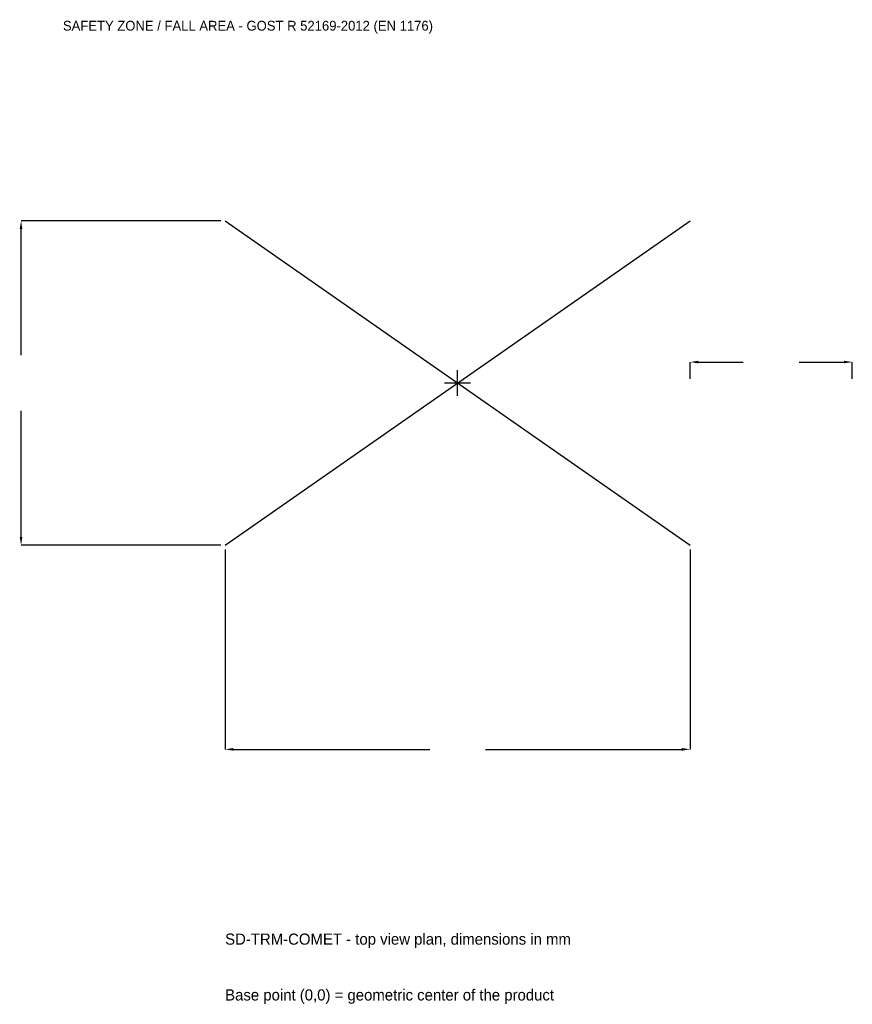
# Model space of a CAD drawing. Extents: x -4050 to 3650, y -5744 to 3359.
import ezdxf

# ---------------------------------------------------------------- set-up
doc = ezdxf.new("R2010")
doc.units = 0
for name, color, linetype in [('GP_MAF_zona_bezopasnosti', 1, 'Continuous'), ('ZSK_DANNYE', 3, 'Continuous'), ('ZSK_KONTUR', 7, 'Continuous'), ('ZSK_RAZMERY', 8, 'Continuous')]:
    doc.layers.add(name, color=color, linetype=linetype)
doc.dimstyles.new('ORION', dxfattribs={"dimtxt": 129, "dimasz": 77.4, "dimexe": 1.25, "dimexo": 38.7, "dimtad": 1, "dimcen": 2.5, "dimazin": 3, "dimtfac": 1, "dimtmove": 0, "dimatfit": 3})

# ---------------------------------------------------------------- blocks, each defined once
blk = doc.blocks.new('_CLOSEDFILLED')
at = {"color": 0, "linetype": 'BYBLOCK'}
blk.add_solid([(-1, 0.16), (0, 0), (-1, -0.16)], dxfattribs=at)
blk = doc.blocks.new('*D1')
for p, q in [((-2150, -1538.7), (-2150, -3387)), ((2150, -1538.7), (2150, -3387)), ((-2072.6, -3387), (-258, -3387)), ((258, -3387), (2072.6, -3387))]:
    blk.add_line(p, q)
at = {"layer": 'Defpoints'}
for p in [(-2150, -1500), (2150, -1500), (-2150, -3387)]:
    blk.add_point(p, dxfattribs=at)
at = {"layer": 'ZSK_RAZMERY', "xscale": 77.39999999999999, "yscale": 77.39999999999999, "rotation": 180}
blk.add_blockref('_CLOSEDFILLED', (-2150, -3387), dxfattribs=at)
at = {"layer": 'ZSK_RAZMERY', "xscale": 77.39999999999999, "yscale": 77.39999999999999}
blk.add_blockref('_CLOSEDFILLED', (2150, -3387), dxfattribs=at)
blk = doc.blocks.new('*D2')
for p, q in [((-2188.7, 1500), (-4037, 1500)), ((-4037, 258), (-4037, 1422.6)), ((-4037, -1422.6), (-4037, -258)), ((-2188.7, -1500), (-4037, -1500))]:
    blk.add_line(p, q)
at = {"layer": 'Defpoints'}
for p in [(-2150, 1500), (-4037, -1500), (-2150, -1500)]:
    blk.add_point(p, dxfattribs=at)
at = {"layer": 'ZSK_RAZMERY', "xscale": 77.39999999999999, "yscale": 77.39999999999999}
for p, rotation in [((-4037, 1500), 90), ((-4037, -1500), 270)]:
    blk.add_blockref('_CLOSEDFILLED', p, dxfattribs=dict(at, rotation=rotation))
blk = doc.blocks.new('*D3')
for p, q in [((2150, 38.7), (2150, 193.5)), ((2227.4, 193.5), (2642, 193.5)), ((3158, 193.5), (3572.6, 193.5)), ((3650, 38.7), (3650, 193.5))]:
    blk.add_line(p, q)
at = {"layer": 'Defpoints'}
for p in [(2150, 193.5), (2150, 0), (3650, 0)]:
    blk.add_point(p, dxfattribs=at)
at = {"layer": 'ZSK_RAZMERY', "xscale": 77.39999999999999, "yscale": 77.39999999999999, "rotation": 180}
blk.add_blockref('_CLOSEDFILLED', (2150, 193.5), dxfattribs=at)
at = {"layer": 'ZSK_RAZMERY', "xscale": 77.39999999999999, "yscale": 77.39999999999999}
blk.add_blockref('_CLOSEDFILLED', (3650, 193.5), dxfattribs=at)
blk = doc.blocks.new('B1')
at = {"layer": 'ZSK_KONTUR'}
for p, q in [((-2150, -1500), (2150, 1500)), ((-2150, 1500), (2150, -1500))]:
    blk.add_line(p, q, dxfattribs=at)
at = {"layer": 'ZSK_RAZMERY'}
for p, q in [((0, -120), (0, 120)), ((-120, 0), (120, 0))]:
    blk.add_line(p, q, dxfattribs=at)
at = {"layer": 'GP_MAF_zona_bezopasnosti', "color": 1}
blk.add_text('SAFETY ZONE / FALL AREA - GOST R 52169-2012 (EN 1176)', height=90.3, dxfattribs=at).set_placement((-3650, 3258))
at = {"layer": 'ZSK_RAZMERY'}
dim = blk.add_linear_dim(base=(-4037, -1500), p1=(-2150, -1500), p2=(-2150, 1500), angle=90, dimstyle='ORION', dxfattribs=at)
dim.commit()
dim.dimension.update_dxf_attribs({"geometry": '*D2', "text_midpoint": (-4037, 0)})
for base, p1, p2, picture, middle in [((2150, 193.5), (2150, 0), (3650, 0), '*D3', (2900, 193.5)), ((-2150, -3387), (-2150, -1500), (2150, -1500), '*D1', (0, -3387))]:
    dim = blk.add_linear_dim(base=base, p1=p1, p2=p2, dimstyle='ORION', dxfattribs=at)
    dim.commit()
    dim.dimension.update_dxf_attribs({"geometry": picture, "text_midpoint": middle})

msp = doc.modelspace()

# ---------------------------------------------------------------- block references
msp.add_blockref('B1', (0, 0))

# ---------------------------------------------------------------- texts
at = {"layer": 'ZSK_DANNYE', "color": 3}
msp.add_text('SD-TRM-COMET - top view plan, dimensions in mm', height=103.2, dxfattribs=at).set_placement((-2150, -5193))
at = {"layer": 'ZSK_DANNYE', "color": 7}
msp.add_text('Base point (0,0) = geometric center of the product', height=103.2, dxfattribs=at).set_placement((-2150, -5709))

doc.saveas('drawing.dxf')
